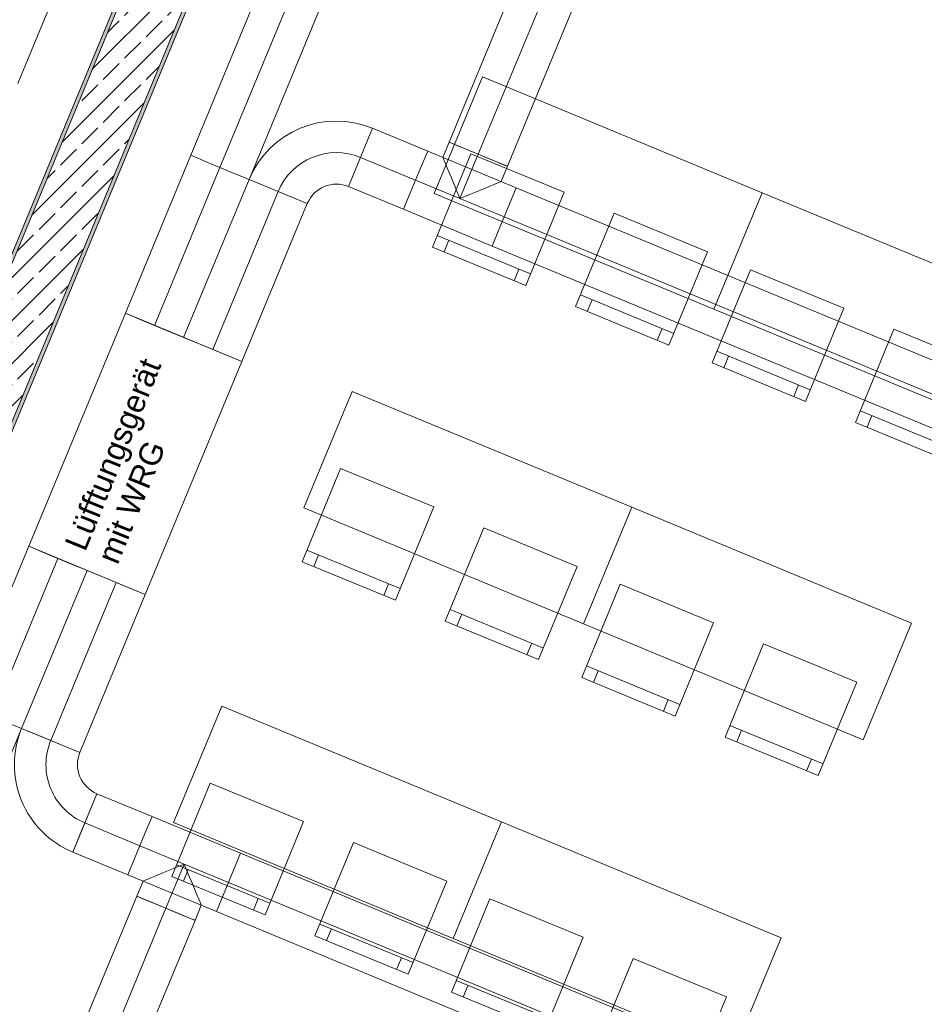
# Model space of a CAD drawing. Header units: metres. Extents: x -80 to 1923, y -189 to 69.
# Tile 64 of 256: x 932.96 to 936.55, y -5.83 to -1.93. Entities that reach past the tile are written whole.
import ezdxf

# ---------------------------------------------------------------- set-up
doc = ezdxf.new("R2010")
doc.units = ezdxf.units.M
doc.header["$MEASUREMENT"] = 0
doc.linetypes.add('STRICHPUNKT2', pattern=[12.7, 6.35, -3.175, 0, -3.175])
for name, color, linetype in [('70 Lüftung', 7, 'Continuous'), ('Neubau_10 Wand außen', 7, 'Continuous'), ('Neubau_50 Möblierung', 7, 'Continuous')]:
    doc.layers.add(name, color=color, linetype=linetype)
doc.styles.add('ERSTELLTER_STIL_3', font='arial.ttf')
pattern_1 = [(45, (929.770002, 0), (-0.01767767, 0.01767767), [0, -0.025])]

# ---------------------------------------------------------------- blocks, each defined once
blk = doc.blocks.new('Stuhl 02 27[131]_1', base_point=(935.3406, -4.1646))
at = {"layer": 'Neubau_50 Möblierung', "color": 8, "linetype": 'Continuous', "lineweight": 18}
for p, q in [((935.2074, -4.4882), (935.5773, -4.6405)), ((935.2537, -4.5073), (935.2346, -4.5535)), ((935.5311, -4.6214), (935.5121, -4.6677))]:
    blk.add_line(p, q, dxfattribs=at)
at = {"layer": 'Neubau_50 Möblierung', "color": 8, "linetype": 'Continuous', "lineweight": 18, "flags": 128}
blk.add_lwpolyline([(935.3406, -4.1646), (935.7105, -4.3168), (935.5583, -4.6867), (935.1884, -4.5345)], close=True, dxfattribs=at)
blk = doc.blocks.new('Stuhl 02 27[132]_1', base_point=(935.9086, -4.4002))
at = {"layer": 'Neubau_50 Möblierung', "color": 8, "linetype": 'Continuous', "lineweight": 18}
for p, q in [((935.7751, -4.7237), (936.1449, -4.8763)), ((935.8213, -4.7428), (935.8023, -4.789)), ((936.0986, -4.8572), (936.0796, -4.9035))]:
    blk.add_line(p, q, dxfattribs=at)
at = {"layer": 'Neubau_50 Möblierung', "color": 8, "linetype": 'Continuous', "lineweight": 18, "flags": 128}
blk.add_lwpolyline([(935.9086, -4.4002), (936.2784, -4.5528), (936.1258, -4.9225), (935.756, -4.7699)], close=True, dxfattribs=at)
blk = doc.blocks.new('Stuhl 02 27[133]_1', base_point=(934.232, -3.7053))
at = {"layer": 'Neubau_50 Möblierung', "color": 8, "linetype": 'Continuous', "lineweight": 18}
for p, q in [((934.0988, -4.029), (934.4687, -4.1812)), ((934.145, -4.048), (934.126, -4.0943)), ((934.4224, -4.1622), (934.4034, -4.2085))]:
    blk.add_line(p, q, dxfattribs=at)
at = {"layer": 'Neubau_50 Möblierung', "color": 8, "linetype": 'Continuous', "lineweight": 18, "flags": 128}
blk.add_lwpolyline([(934.232, -3.7053), (934.6019, -3.8576), (934.4496, -4.2275), (934.0797, -4.0752)], close=True, dxfattribs=at)
blk = doc.blocks.new('Stuhl 02 27[134]_1', base_point=(934.8, -3.941))
at = {"layer": 'Neubau_50 Möblierung', "color": 8, "linetype": 'Continuous', "lineweight": 18}
for p, q in [((934.6665, -4.2645), (935.0362, -4.4171)), ((934.7127, -4.2836), (934.6936, -4.3298)), ((934.99, -4.398), (934.9709, -4.4442))]:
    blk.add_line(p, q, dxfattribs=at)
at = {"layer": 'Neubau_50 Möblierung', "color": 8, "linetype": 'Continuous', "lineweight": 18, "flags": 128}
blk.add_lwpolyline([(934.8, -3.941), (935.1697, -4.0936), (935.0171, -4.4633), (934.6474, -4.3107)], close=True, dxfattribs=at)
blk = doc.blocks.new('Stuhl 02 27[137]_1', base_point=(934.824, -5.4118))
at = {"layer": 'Neubau_50 Möblierung', "color": 8, "linetype": 'Continuous', "lineweight": 18}
for p, q in [((934.6908, -5.7355), (935.0607, -5.8877)), ((934.737, -5.7545), (934.718, -5.8007)), ((935.0145, -5.8687), (934.9954, -5.9149))]:
    blk.add_line(p, q, dxfattribs=at)
at = {"layer": 'Neubau_50 Möblierung', "color": 8, "linetype": 'Continuous', "lineweight": 18, "flags": 128}
blk.add_lwpolyline([(934.824, -5.4118), (935.1939, -5.564), (935.0417, -5.9339), (934.6718, -5.7817)], close=True, dxfattribs=at)
blk = doc.blocks.new('Stuhl 02 27[138]_1', base_point=(935.392, -5.6474))
at = {"layer": 'Neubau_50 Möblierung', "color": 8, "linetype": 'Continuous', "lineweight": 18}
for p, q in [((935.2585, -5.971), (935.6282, -6.1235)), ((935.3047, -5.99), (935.2856, -6.0362)), ((935.582, -6.1045), (935.563, -6.1507))]:
    blk.add_line(p, q, dxfattribs=at)
at = {"layer": 'Neubau_50 Möblierung', "color": 8, "linetype": 'Continuous', "lineweight": 18, "flags": 128}
blk.add_lwpolyline([(935.392, -5.6474), (935.7618, -5.8), (935.6092, -6.1698), (935.2394, -6.0172)], close=True, dxfattribs=at)
blk = doc.blocks.new('Stuhl 02 27[139]_1', base_point=(933.7154, -4.9526))
at = {"layer": 'Neubau_50 Möblierung', "color": 8, "linetype": 'Continuous', "lineweight": 18}
for p, q in [((933.5821, -5.2762), (933.952, -5.4285)), ((933.6284, -5.2953), (933.6093, -5.3415)), ((933.9058, -5.4095), (933.8868, -5.4557))]:
    blk.add_line(p, q, dxfattribs=at)
at = {"layer": 'Neubau_50 Möblierung', "color": 8, "linetype": 'Continuous', "lineweight": 18, "flags": 128}
blk.add_lwpolyline([(933.7154, -4.9526), (934.0852, -5.1048), (933.933, -5.4747), (933.5631, -5.3225)], close=True, dxfattribs=at)
blk = doc.blocks.new('Stuhl 02 27[140]_1', base_point=(934.2834, -5.1882))
at = {"layer": 'Neubau_50 Möblierung', "color": 8, "linetype": 'Continuous', "lineweight": 18}
for p, q in [((934.1498, -5.5117), (934.5196, -5.6643)), ((934.1961, -5.5308), (934.177, -5.577)), ((934.4734, -5.6453), (934.4543, -5.6915))]:
    blk.add_line(p, q, dxfattribs=at)
at = {"layer": 'Neubau_50 Möblierung', "color": 8, "linetype": 'Continuous', "lineweight": 18, "flags": 128}
blk.add_lwpolyline([(934.2834, -5.1882), (934.6531, -5.3408), (934.5005, -5.7105), (934.1308, -5.558)], close=True, dxfattribs=at)
blk = doc.blocks.new('Stuhl 02 27[153]_1', base_point=(935.8573, -2.9173))
at = {"layer": 'Neubau_50 Möblierung', "color": 8, "linetype": 'Continuous', "lineweight": 18}
for p, q in [((935.724, -3.241), (936.0939, -3.3932)), ((935.7703, -3.26), (935.7513, -3.3063)), ((936.0477, -3.3742), (936.0287, -3.4204))]:
    blk.add_line(p, q, dxfattribs=at)
at = {"layer": 'Neubau_50 Möblierung', "color": 8, "linetype": 'Continuous', "lineweight": 18, "flags": 128}
blk.add_lwpolyline([(935.8573, -2.9173), (936.2271, -3.0696), (936.0749, -3.4395), (935.705, -3.2872)], close=True, dxfattribs=at)
blk = doc.blocks.new('Stuhl 02 27[154]_1', base_point=(936.4253, -3.1529))
at = {"layer": 'Neubau_50 Möblierung', "color": 8, "linetype": 'Continuous', "lineweight": 18}
for p, q in [((936.2917, -3.4765), (936.6615, -3.6291)), ((936.338, -3.4956), (936.3189, -3.5418)), ((936.6153, -3.61), (936.5962, -3.6562))]:
    blk.add_line(p, q, dxfattribs=at)
at = {"layer": 'Neubau_50 Möblierung', "color": 8, "linetype": 'Continuous', "lineweight": 18, "flags": 128}
blk.add_lwpolyline([(936.4253, -3.1529), (936.795, -3.3055), (936.6424, -3.6753), (936.2727, -3.5227)], close=True, dxfattribs=at)
blk = doc.blocks.new('Stuhl 02 27[155]_1', base_point=(934.7486, -2.4581))
at = {"layer": 'Neubau_50 Möblierung', "color": 8, "linetype": 'Continuous', "lineweight": 18}
for p, q in [((934.6154, -2.7818), (934.9853, -2.934)), ((934.6616, -2.8008), (934.6426, -2.847)), ((934.939, -2.915), (934.92, -2.9612))]:
    blk.add_line(p, q, dxfattribs=at)
at = {"layer": 'Neubau_50 Möblierung', "color": 8, "linetype": 'Continuous', "lineweight": 18, "flags": 128}
blk.add_lwpolyline([(934.7486, -2.4581), (935.1185, -2.6103), (934.9663, -2.9802), (934.5964, -2.828)], close=True, dxfattribs=at)
blk = doc.blocks.new('Stuhl 02 27[156]_1', base_point=(935.3166, -2.6937))
at = {"layer": 'Neubau_50 Möblierung', "color": 8, "linetype": 'Continuous', "lineweight": 18}
for p, q in [((935.1831, -3.0173), (935.5528, -3.1699)), ((935.2293, -3.0363), (935.2102, -3.0826)), ((935.5066, -3.1508), (935.4875, -3.197))]:
    blk.add_line(p, q, dxfattribs=at)
at = {"layer": 'Neubau_50 Möblierung', "color": 8, "linetype": 'Continuous', "lineweight": 18, "flags": 128}
blk.add_lwpolyline([(935.3166, -2.6937), (935.6864, -2.8463), (935.5338, -3.2161), (935.164, -3.0635)], close=True, dxfattribs=at)
blk = doc.blocks.new('Schultisch 27[237]_1', base_point=(935.3862, -3.8593))
at = {"layer": 'Neubau_50 Möblierung', "color": 8, "linetype": 'Continuous', "lineweight": 18, "flags": 128}
blk.add_lwpolyline([(935.3862, -3.8593), (936.4949, -4.3185), (936.3035, -4.7805), (935.1949, -4.3212)], close=True, dxfattribs=at)
blk = doc.blocks.new('Schultisch 27[238]_1', base_point=(934.2775, -3.4001))
at = {"layer": 'Neubau_50 Möblierung', "color": 8, "linetype": 'Continuous', "lineweight": 18, "flags": 128}
blk.add_lwpolyline([(934.2775, -3.4001), (935.3862, -3.8593), (935.1949, -4.3212), (934.0862, -3.862)], close=True, dxfattribs=at)
blk = doc.blocks.new('Schultisch 27[240]_1', base_point=(934.8696, -5.1065))
at = {"layer": 'Neubau_50 Möblierung', "color": 8, "linetype": 'Continuous', "lineweight": 18, "flags": 128}
blk.add_lwpolyline([(934.8696, -5.1065), (935.9782, -5.5657), (935.7869, -6.0277), (934.6782, -5.5685)], close=True, dxfattribs=at)
blk = doc.blocks.new('Schultisch 27[241]_1', base_point=(933.7609, -4.6473))
at = {"layer": 'Neubau_50 Möblierung', "color": 8, "linetype": 'Continuous', "lineweight": 18, "flags": 128}
blk.add_lwpolyline([(933.7609, -4.6473), (934.8696, -5.1065), (934.6782, -5.5685), (933.5696, -5.1092)], close=True, dxfattribs=at)
blk = doc.blocks.new('Schultisch 27[251]_1', base_point=(935.9028, -2.6121))
at = {"layer": 'Neubau_50 Möblierung', "color": 8, "linetype": 'Continuous', "lineweight": 18, "flags": 128}
blk.add_lwpolyline([(935.9028, -2.6121), (937.0115, -3.0713), (936.8201, -3.5332), (935.7115, -3.074)], close=True, dxfattribs=at)
blk = doc.blocks.new('Schultisch 27[252]_1', base_point=(934.7942, -2.1528))
at = {"layer": 'Neubau_50 Möblierung', "color": 8, "linetype": 'Continuous', "lineweight": 18, "flags": 128}
blk.add_lwpolyline([(934.7942, -2.1528), (935.9028, -2.6121), (935.7115, -3.074), (934.6028, -2.6148)], close=True, dxfattribs=at)

msp = doc.modelspace()

# ---------------------------------------------------------------- hatches: boundary and pattern name
at = {"layer": 'Neubau_10 Wand außen', "linetype": 'Continuous', "lineweight": 0, "true_color": 0x000000}
h = msp.add_hatch(dxfattribs=at)
h.set_pattern_fill('Gips_0001', color=18, style=0, pattern_type=2)
h.set_pattern_definition(pattern_1)
h.paths.add_polyline_path([(934.7493, 1.5405), (930.7866, -8.0263), (930.8005, -8.032), (934.7632, 1.5347)])
h = msp.add_hatch(dxfattribs=at)
h.set_pattern_fill('Beton_Stahlbeton_0001', color=18, style=0, pattern_type=2)
h.set_pattern_definition([(45, (929.77, 0), (-0.0848528, 0.0848528), []), (45, (929.72758, 0.04243), (-0.0848528, 0.0848528), [0.09, -0.03])])
h.paths.add_polyline_path([(934.7632, 1.5347), (930.8005, -8.032), (931.0222, -8.1239), (934.9849, 1.4429)])
h = msp.add_hatch(dxfattribs=at)
h.set_pattern_fill('Gips_0001', color=18, style=0, pattern_type=2)
h.set_pattern_definition(pattern_1)
h.paths.add_polyline_path([(931.0361, -8.1296), (934.9987, 1.4371), (934.9849, 1.4429), (931.0222, -8.1239)])

# ---------------------------------------------------------------- linework, layer by layer
at = {"layer": '70 Lüftung', "color": 70, "linetype": 'Continuous', "lineweight": 18, "true_color": 0x73ff00}
for p, q in [((932.9526, -2.1799), (933.363, -1.1894)), ((934.0488, -1.4734), (933.6385, -2.464)), ((933.8694, -2.5597), (934.2797, -1.5691)), ((933.6385, -2.464), (933.3791, -3.0902)), ((933.7061, -2.492), (933.6385, -2.464)), ((933.6385, -2.464), (933.7061, -2.492)), ((933.8018, -2.5317), (933.7061, -2.492)), ((933.7061, -2.492), (933.8018, -2.5317)), ((933.8694, -2.5597), (933.8018, -2.5317)), ((933.8018, -2.5317), (933.8694, -2.5597)), ((933.6101, -3.1858), (933.8694, -2.5597)), ((933.4467, -3.1182), (933.3791, -3.0902)), ((933.5424, -3.1578), (933.4467, -3.1182)), ((933.6101, -3.1858), (933.5424, -3.1578))]:
    msp.add_line(p, q, dxfattribs=at)
at = {"layer": '70 Lüftung', "color": 70, "linetype": 'STRICHPUNKT2', "lineweight": 18, "true_color": 0x73ff00}
for p in [(934.1642, -1.5213), (933.4946, -3.138)]:
    msp.add_line(p, (933.7539, -2.5118), dxfattribs=at)
at = {"layer": '70 Lüftung', "color": 5, "linetype": 'Continuous', "lineweight": 18}
for p, q in [((934.9232, -1.7825), (934.6625, -2.4119)), ((934.8935, -2.5076), (935.1542, -1.8782)), ((934.2637, -2.5877), (934.3594, -2.3567)), ((934.3594, -2.3567), (934.3314, -2.4244)), ((934.5776, -2.4471), (934.3594, -2.3567)), ((934.6625, -2.4119), (934.6376, -2.472)), ((934.6625, -2.4119), (934.6664, -2.4136)), ((934.7301, -2.4399), (934.6625, -2.4119)), ((934.6664, -2.4136), (934.678, -2.4183)), ((934.678, -2.4183), (934.6963, -2.4259)), ((934.3314, -2.4244), (934.2917, -2.52)), ((934.5495, -2.5148), (934.5776, -2.4471)), ((934.5776, -2.4471), (934.5495, -2.5148)), ((934.9286, -2.5925), (934.5776, -2.4471)), ((934.6963, -2.4259), (934.7202, -2.4358)), ((934.7202, -2.4358), (934.7481, -2.4474)), ((934.8258, -2.4796), (934.7301, -2.4399)), ((934.7481, -2.4474), (934.778, -2.4598)), ((934.6376, -2.472), (934.6399, -2.4775)), ((934.6399, -2.4775), (934.6467, -2.4939)), ((934.6467, -2.4939), (934.6574, -2.5198)), ((934.778, -2.4598), (934.8079, -2.4721)), ((934.8079, -2.4721), (934.8357, -2.4837)), ((934.8935, -2.5076), (934.8258, -2.4796)), ((934.8357, -2.4837), (934.8596, -2.4936)), ((934.8596, -2.4936), (934.878, -2.5012)), ((934.2917, -2.52), (934.2637, -2.5877)), ((934.5099, -2.6104), (934.5495, -2.5148)), ((934.5495, -2.5148), (934.5099, -2.6104)), ((934.6574, -2.5198), (934.6714, -2.5536)), ((934.8935, -2.5076), (934.8686, -2.5676)), ((934.878, -2.5012), (934.8895, -2.506)), ((934.8895, -2.506), (934.8935, -2.5076)), ((933.8694, -2.5597), (933.6101, -3.1858)), ((934.1004, -2.6553), (933.8694, -2.5597)), ((933.9371, -2.5877), (933.8694, -2.5597)), ((934.6714, -2.5536), (934.6878, -2.593)), ((934.8467, -2.5767), (934.863, -2.57)), ((934.863, -2.57), (934.8686, -2.5676)), ((934.0327, -2.6273), (933.9371, -2.5877)), ((934.2637, -2.5877), (934.4819, -2.6781)), ((934.4819, -2.6781), (934.5099, -2.6104)), ((934.5099, -2.6104), (934.4819, -2.6781)), ((934.6878, -2.593), (934.7053, -2.6353)), ((934.7475, -2.6178), (934.7869, -2.6015)), ((934.7869, -2.6015), (934.8208, -2.5875)), ((934.8208, -2.5875), (934.8467, -2.5767)), ((934.9006, -2.6602), (934.9286, -2.5925)), ((934.9286, -2.5925), (934.9006, -2.6602)), ((936.6952, -3.3243), (934.9286, -2.5925)), ((934.1004, -2.6553), (934.0327, -2.6273)), ((934.7053, -2.6353), (934.7475, -2.6178)), ((933.841, -3.2815), (934.1004, -2.6553)), ((934.4819, -2.6781), (934.833, -2.8235)), ((934.861, -2.7558), (934.9006, -2.6602)), ((934.9006, -2.6602), (934.861, -2.7558)), ((934.833, -2.8235), (934.861, -2.7558)), ((934.861, -2.7558), (934.833, -2.8235)), ((934.833, -2.8235), (936.5996, -3.5552)), ((933.6777, -3.2139), (933.6101, -3.1858)), ((933.7734, -3.2535), (933.6777, -3.2139)), ((933.841, -3.2815), (933.7734, -3.2535))]:
    msp.add_line(p, q, dxfattribs=at)
at = {"layer": '70 Lüftung', "color": 5, "linetype": 'STRICHPUNKT2', "lineweight": 18}
for p, q in [((934.778, -2.4598), (935.0387, -1.8304)), ((934.5297, -2.5626), (934.3115, -2.4722)), ((934.7053, -2.6353), (934.778, -2.4598)), ((934.8808, -2.708), (934.5297, -2.5626)), ((933.7255, -3.2337), (933.9849, -2.6075)), ((936.6474, -3.4398), (934.8808, -2.708))]:
    msp.add_line(p, q, dxfattribs=at)
at = {"layer": '70 Lüftung', "color": 7, "linetype": 'Continuous', "lineweight": 13}
for p, q in [((932.9964, -4.014), (933.3791, -3.0902)), ((933.3791, -3.0902), (933.841, -3.2815)), ((933.841, -3.2815), (933.4583, -4.2054)), ((933.4583, -4.2054), (932.9964, -4.014))]:
    msp.add_line(p, q, dxfattribs=at)
at = {"layer": '70 Lüftung', "color": 36, "linetype": 'Continuous', "lineweight": 18, "true_color": 0x7e4100}
for p, q in [((932.9964, -4.014), (932.737, -4.6402)), ((932.9964, -4.014), (933.0641, -4.0421)), ((933.0641, -4.0421), (933.1597, -4.0817)), ((933.1597, -4.0817), (933.2274, -4.1097)), ((932.968, -4.7359), (933.2274, -4.1097)), ((932.9004, -4.7078), (932.968, -4.7359)), ((932.968, -4.7359), (932.9004, -4.7078)), ((932.9238, -4.8427), (932.968, -4.7359))]:
    msp.add_line(p, q, dxfattribs=at)
at = {"layer": '70 Lüftung', "color": 36, "linetype": 'STRICHPUNKT2', "lineweight": 18, "true_color": 0x7e4100}
msp.add_line((933.1119, -4.0619), (932.8525, -4.688), dxfattribs=at)
at = {"layer": '70 Lüftung', "color": 2, "linetype": 'Continuous', "lineweight": 18}
for p, q in [((933.2274, -4.1097), (932.968, -4.7359)), ((933.2274, -4.1097), (933.295, -4.1377)), ((933.295, -4.1377), (933.3907, -4.1774)), ((933.199, -4.8315), (933.4583, -4.2054)), ((933.3907, -4.1774), (933.4583, -4.2054)), ((933.199, -4.8315), (932.968, -4.7359)), ((932.968, -4.7359), (933.0357, -4.7639)), ((933.0357, -4.7639), (933.1313, -4.8035)), ((933.1313, -4.8035), (933.199, -4.8315)), ((933.2666, -4.9949), (933.171, -5.2258)), ((933.2386, -5.0625), (933.2666, -4.9949)), ((933.4848, -5.0852), (933.2666, -4.9949)), ((933.199, -5.1582), (933.2386, -5.0625)), ((933.4568, -5.1529), (933.4848, -5.0852)), ((933.4568, -5.1529), (933.4848, -5.0852)), ((933.8359, -5.2306), (933.4848, -5.0852)), ((933.171, -5.2258), (933.199, -5.1582)), ((933.4172, -5.2486), (933.4568, -5.1529)), ((933.4172, -5.2486), (933.4568, -5.1529)), ((933.171, -5.2258), (933.3891, -5.3162)), ((933.3891, -5.3162), (933.4172, -5.2486)), ((933.3891, -5.3162), (933.4172, -5.2486)), ((933.8079, -5.2983), (933.8359, -5.2306)), ((933.8359, -5.2306), (933.8079, -5.2983)), ((935.6025, -5.9624), (933.8359, -5.2306)), ((933.497, -5.3213), (933.5309, -5.3072)), ((933.5309, -5.3072), (933.5702, -5.2909)), ((933.5702, -5.2909), (933.6125, -5.2734)), ((933.6125, -5.2734), (933.63, -5.3157)), ((933.7682, -5.394), (933.8079, -5.2983)), ((933.8079, -5.2983), (933.7682, -5.394)), ((933.3891, -5.3162), (933.7402, -5.4616)), ((933.4492, -5.3411), (933.4243, -5.4011)), ((933.4492, -5.3411), (933.4548, -5.3388)), ((933.4548, -5.3388), (933.4711, -5.332)), ((933.4711, -5.332), (933.497, -5.3213)), ((933.63, -5.3157), (933.6463, -5.3551)), ((933.6463, -5.3551), (933.6604, -5.3889)), ((933.4243, -5.4011), (933.1636, -6.0305)), ((933.4243, -5.4011), (933.4283, -5.4028)), ((933.4243, -5.4011), (933.492, -5.4291)), ((933.4283, -5.4028), (933.4398, -5.4075)), ((933.4398, -5.4075), (933.4581, -5.4151)), ((933.4581, -5.4151), (933.4821, -5.425)), ((933.4821, -5.425), (933.5099, -5.4366)), ((933.6604, -5.3889), (933.6711, -5.4149)), ((933.6711, -5.4149), (933.6779, -5.4312)), ((933.7402, -5.4616), (933.7682, -5.394)), ((933.7682, -5.394), (933.7402, -5.4616)), ((933.492, -5.4291), (933.5876, -5.4688)), ((933.5099, -5.4366), (933.5398, -5.449)), ((933.5398, -5.449), (933.5697, -5.4613)), ((933.5697, -5.4613), (933.5976, -5.4729)), ((933.6802, -5.4367), (933.6553, -5.4968)), ((933.6779, -5.4312), (933.6802, -5.4367)), ((933.7402, -5.4616), (935.5068, -6.1934)), ((933.3946, -6.1262), (933.6553, -5.4968)), ((933.5876, -5.4688), (933.6553, -5.4968)), ((933.5976, -5.4729), (933.6215, -5.4828)), ((933.6215, -5.4828), (933.6398, -5.4904)), ((933.6398, -5.4904), (933.6514, -5.4952)), ((933.6514, -5.4952), (933.6553, -5.4968))]:
    msp.add_line(p, q, dxfattribs=at)
at = {"layer": '70 Lüftung', "color": 2, "linetype": 'STRICHPUNKT2', "lineweight": 18}
for p, q in [((933.3429, -4.1575), (933.0835, -4.7837)), ((933.2188, -5.1103), (933.437, -5.2007)), ((933.7881, -5.3461), (933.437, -5.2007)), ((933.6125, -5.2734), (933.5398, -5.449)), ((935.5546, -6.0779), (933.7881, -5.3461)), ((933.5398, -5.449), (933.2791, -6.0784))]:
    msp.add_line(p, q, dxfattribs=at)
at = {"layer": '70 Lüftung', "color": 5, "linetype": 'Continuous', "lineweight": 18}
for radius in [0.375, 0.125]:
    msp.add_arc((934.2159, -2.7032), radius, 67.5, 157.5, dxfattribs=at)
at = {"layer": '70 Lüftung', "color": 5, "linetype": 'STRICHPUNKT2', "lineweight": 18}
msp.add_arc((934.2159, -2.7032), 0.25, 67.5, 157.5, dxfattribs=at)
at = {"layer": '70 Lüftung', "color": 2, "linetype": 'Continuous', "lineweight": 18}
for radius in [0.375, 0.125]:
    msp.add_arc((933.3145, -4.8794), radius, 157.5, 247.5, dxfattribs=at)
at = {"layer": '70 Lüftung', "color": 2, "linetype": 'STRICHPUNKT2', "lineweight": 18}
msp.add_arc((933.3145, -4.8794), 0.25, 157.5, 247.5, dxfattribs=at)
at = {"layer": 'Neubau_10 Wand außen', "color": 7, "linetype": 'Continuous', "lineweight": 13}
for p, q in [((934.7632, 1.5347), (930.8005, -8.032)), ((931.0222, -8.1239), (934.9849, 1.4429))]:
    msp.add_line(p, q, dxfattribs=at)
at = {"layer": 'Neubau_10 Wand außen', "color": 7, "linetype": 'Continuous', "lineweight": 13, "flags": 128}
for points in [[(934.7493, 1.5405), (930.7866, -8.0263)], [(931.0361, -8.1296), (934.9987, 1.4371)]]:
    msp.add_lwpolyline(points, dxfattribs=at)

# ---------------------------------------------------------------- block references
at = {"layer": 'Neubau_50 Möblierung', "color": 8, "linetype": 'Continuous', "lineweight": 18}
for name, p in [('Schultisch 27[252]_1', (934.7942, -2.1528)), ('Stuhl 02 27[155]_1', (934.7486, -2.4581)), ('Schultisch 27[251]_1', (935.9028, -2.6121)), ('Stuhl 02 27[156]_1', (935.3166, -2.6937)), ('Stuhl 02 27[153]_1', (935.8573, -2.9173)), ('Stuhl 02 27[154]_1', (936.4253, -3.1529)), ('Schultisch 27[238]_1', (934.2775, -3.4001)), ('Stuhl 02 27[133]_1', (934.232, -3.7053)), ('Schultisch 27[237]_1', (935.3862, -3.8593)), ('Stuhl 02 27[134]_1', (934.8, -3.941)), ('Stuhl 02 27[131]_1', (935.3406, -4.1646)), ('Stuhl 02 27[132]_1', (935.9086, -4.4002)), ('Schultisch 27[241]_1', (933.7609, -4.6473)), ('Stuhl 02 27[139]_1', (933.7154, -4.9526)), ('Schultisch 27[240]_1', (934.8696, -5.1065)), ('Stuhl 02 27[140]_1', (934.2834, -5.1882)), ('Stuhl 02 27[137]_1', (934.824, -5.4118)), ('Stuhl 02 27[138]_1', (935.392, -5.6474))]:
    msp.add_blockref(name, p, dxfattribs=at)

# ---------------------------------------------------------------- texts
at = {"layer": '70 Lüftung', "color": 7, "linetype": 'Continuous', "lineweight": 9, "insert": (933.1365, -4.0047), "char_height": 0.09, "attachment_point": 1, "rotation": 67.844, "line_spacing_factor": 0.923867, "style": 'ERSTELLTER_STIL_3'}
msp.add_mtext('\\A1;{\\pql;\\fArial|b0|i0|c0|p0;\\W1.000000;Lüfftungsgerät\\fArial|b0|i0|c0|p0;\\W1.000000; \\P\\pql;\\fArial|b0|i0|c0|p0;\\W1.000000;mit WRG}', dxfattribs=at)

doc.saveas('drawing.dxf')
